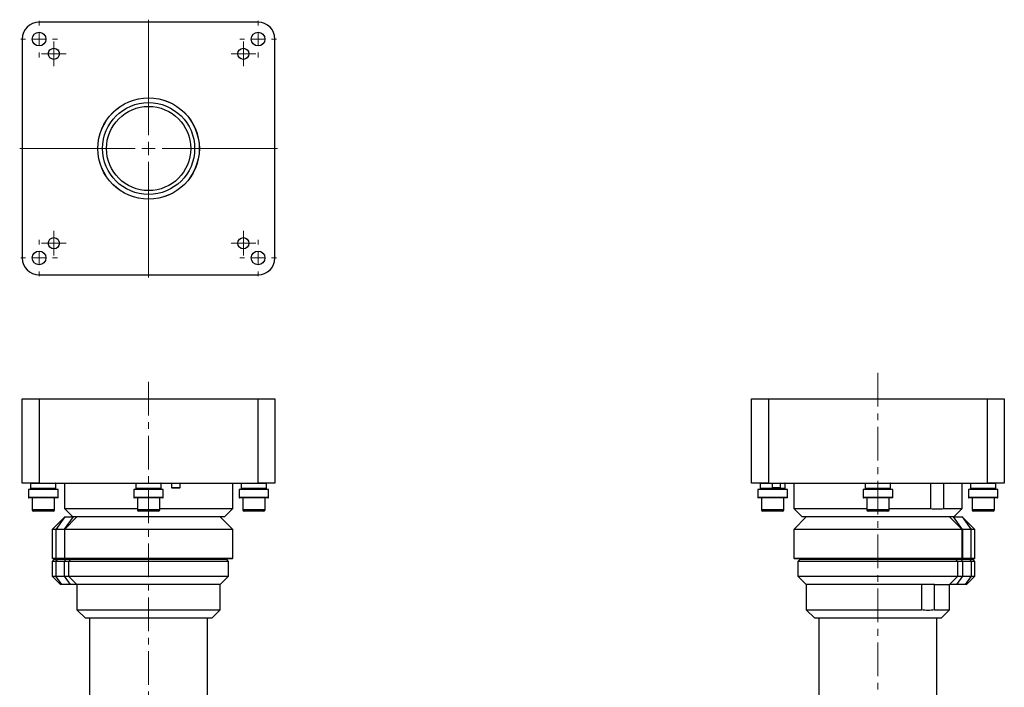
# Model space of a CAD drawing. Header units: inches. Extents: x 2.6 to 30, y 0.5 to 20.4.
# Tile 4 of 4: x 15.4 to 30, y 10.4 to 20.4. Entities that reach past the tile are written whole.
import ezdxf

# ---------------------------------------------------------------- set-up
doc = ezdxf.new("R2010")
doc.units = ezdxf.units.IN
doc.header["$MEASUREMENT"] = 0
doc.linetypes.add('CENTERX2', pattern=[0.8, 0.5, -0.1, 0.1, -0.1])

# ---------------------------------------------------------------- blocks, each defined once
blk = doc.blocks.new('SW_CENTERMARKSYMBOL_0')
at = {"color": 0, "linetype": 'Continuous', "lineweight": 18}
for p, q in [((0, 0.2), (0, 1.9125)), ((-0.2, 0), (-1.9125, 0)), ((0, 0), (-0.1, 0)), ((0, 0), (0, 0.1)), ((0, 0), (0, -0.1)), ((0, 0), (0.1, 0)), ((0.2, 0), (1.9125, 0)), ((0, -0.2), (0, -1.9125))]:
    blk.add_line(p, q, dxfattribs=at)
blk = doc.blocks.new('SW_CENTERMARKSYMBOL_1')
at = {"color": 0, "linetype": 'Continuous', "lineweight": 18}
for p, q in [((0, 0.2), (0, 0.2715)), ((-0.2, 0), (-0.2715, 0)), ((0, 0), (-0.1, 0)), ((0, 0), (0, 0.1)), ((0, 0), (0, -0.1)), ((0, 0), (0.1, 0)), ((0.2, 0), (0.2715, 0)), ((0, -0.2), (0, -0.2715))]:
    blk.add_line(p, q, dxfattribs=at)
blk = doc.blocks.new('SW_CENTERMARKSYMBOL_2')
at = {"color": 0, "linetype": 'Continuous', "lineweight": 18}
for p, q in [((0, 0.2), (0, 0.2715)), ((-0.2, 0), (-0.2715, 0)), ((0, 0), (-0.1, 0)), ((0, 0), (0, 0.1)), ((0, 0), (0, -0.1)), ((0, 0), (0.1, 0)), ((0.2, 0), (0.2715, 0)), ((0, -0.2), (0, -0.2715))]:
    blk.add_line(p, q, dxfattribs=at)
blk = doc.blocks.new('SW_CENTERMARKSYMBOL_3')
at = {"color": 0, "linetype": 'Continuous', "lineweight": 18}
for p, q in [((0, 0.2), (0, 0.2715)), ((-0.2, 0), (-0.2715, 0)), ((0, 0), (-0.1, 0)), ((0, 0), (0, 0.1)), ((0, 0), (0, -0.1)), ((0, 0), (0.1, 0)), ((0.2, 0), (0.2715, 0)), ((0, -0.2), (0, -0.2715))]:
    blk.add_line(p, q, dxfattribs=at)
blk = doc.blocks.new('SW_CENTERMARKSYMBOL_4')
at = {"color": 0, "linetype": 'Continuous', "lineweight": 18}
for p, q in [((0, 0.2), (0, 0.2715)), ((-0.2, 0), (-0.2715, 0)), ((0, 0), (-0.1, 0)), ((0, 0), (0, 0.1)), ((0, 0), (0, -0.1)), ((0, 0), (0.1, 0)), ((0.2, 0), (0.2715, 0)), ((0, -0.2), (0, -0.2715))]:
    blk.add_line(p, q, dxfattribs=at)
blk = doc.blocks.new('SW_CENTERMARKSYMBOL_5')
at = {"color": 0, "linetype": 'Continuous', "lineweight": 18}
for p, q in [((0, 0.1), (0, 0.183)), ((-0.1, 0), (-0.183, 0)), ((0, 0), (-0.1, 0)), ((0, 0), (0, 0.1)), ((0, 0), (0, -0.1)), ((0, 0), (0.1, 0)), ((0.1, 0), (0.183, 0)), ((0, -0.1), (0, -0.183))]:
    blk.add_line(p, q, dxfattribs=at)
blk = doc.blocks.new('SW_CENTERMARKSYMBOL_6')
at = {"color": 0, "linetype": 'Continuous', "lineweight": 18}
for p, q in [((0, 0.1), (0, 0.183)), ((-0.1, 0), (-0.183, 0)), ((0, 0), (-0.1, 0)), ((0, 0), (0, 0.1)), ((0, 0), (0, -0.1)), ((0, 0), (0.1, 0)), ((0.1, 0), (0.183, 0)), ((0, -0.1), (0, -0.183))]:
    blk.add_line(p, q, dxfattribs=at)
blk = doc.blocks.new('SW_CENTERMARKSYMBOL_7')
at = {"color": 0, "linetype": 'Continuous', "lineweight": 18}
for p, q in [((0, 0.1), (0, 0.183)), ((-0.1, 0), (-0.183, 0)), ((0, 0), (-0.1, 0)), ((0, 0), (0, 0.1)), ((0, 0), (0, -0.1)), ((0, 0), (0.1, 0)), ((0.1, 0), (0.183, 0)), ((0, -0.1), (0, -0.183))]:
    blk.add_line(p, q, dxfattribs=at)
blk = doc.blocks.new('SW_CENTERMARKSYMBOL_8')
at = {"color": 0, "linetype": 'Continuous', "lineweight": 18}
for p, q in [((0, 0.1), (0, 0.183)), ((-0.1, 0), (-0.183, 0)), ((0, 0), (-0.1, 0)), ((0, 0), (0, 0.1)), ((0, 0), (0, -0.1)), ((0, 0), (0.1, 0)), ((0.1, 0), (0.183, 0)), ((0, -0.1), (0, -0.183))]:
    blk.add_line(p, q, dxfattribs=at)

msp = doc.modelspace()

# ---------------------------------------------------------------- linework, layer by layer
at = {"color": 7, "linetype": 'Continuous', "lineweight": 25}
for p, q in [((18.963, 20.318), (15.713, 20.318)), ((15.463, 20.068), (15.463, 16.818)), ((19.213, 16.818), (19.213, 20.068)), ((15.713, 16.568), (18.963, 16.568)), ((15.463, 13.475), (15.463, 14.725)), ((15.463, 14.725), (15.713, 14.725)), ((15.713, 14.725), (15.713, 13.475)), ((15.713, 14.725), (18.963, 14.725)), ((18.963, 13.475), (18.963, 14.725)), ((18.963, 14.725), (19.213, 14.725)), ((19.213, 14.725), (19.213, 13.475)), ((26.286, 13.475), (26.286, 14.725)), ((26.286, 14.725), (26.536, 14.725)), ((26.536, 14.725), (26.536, 13.475)), ((26.536, 14.725), (29.786, 14.725)), ((29.786, 13.475), (29.786, 14.725)), ((29.786, 14.725), (30.036, 14.725)), ((30.036, 14.725), (30.036, 13.475)), ((15.713, 13.475), (15.463, 13.475)), ((15.588, 13.47), (15.588, 13.396)), ((15.713, 13.475), (18.963, 13.475)), ((15.963, 13.396), (15.963, 13.47)), ((16.088, 13.475), (16.088, 13.1)), ((17.15, 13.47), (17.15, 13.396)), ((17.525, 13.396), (17.525, 13.47)), ((17.68, 13.475), (17.68, 13.41)), ((17.805, 13.41), (17.805, 13.475)), ((18.588, 13.1), (18.588, 13.475)), ((18.713, 13.47), (18.713, 13.396)), ((19.213, 13.475), (18.963, 13.475)), ((19.088, 13.396), (19.088, 13.47)), ((26.536, 13.475), (26.286, 13.475)), ((26.411, 13.47), (26.411, 13.396)), ((26.536, 13.475), (29.786, 13.475)), ((26.589, 13.475), (26.589, 13.41)), ((26.714, 13.41), (26.714, 13.475)), ((26.786, 13.396), (26.786, 13.47)), ((26.911, 13.475), (26.911, 13.1)), ((27.973, 13.47), (27.973, 13.396)), ((28.348, 13.396), (28.348, 13.47)), ((28.939, 13.475), (28.939, 13.1)), ((29.139, 13.1), (29.139, 13.475)), ((29.411, 13.1), (29.411, 13.475)), ((29.536, 13.47), (29.536, 13.396)), ((30.036, 13.475), (29.786, 13.475)), ((29.911, 13.396), (29.911, 13.47)), ((15.556, 13.38), (15.556, 13.26)), ((15.994, 13.38), (15.556, 13.38)), ((15.994, 13.26), (15.994, 13.38)), ((17.119, 13.38), (17.119, 13.26)), ((17.556, 13.38), (17.119, 13.38)), ((17.556, 13.26), (17.556, 13.38)), ((17.68, 13.41), (17.69, 13.4)), ((17.68, 13.41), (17.758, 13.41)), ((17.756, 13.4), (17.69, 13.4)), ((17.795, 13.4), (17.756, 13.4)), ((17.758, 13.41), (17.805, 13.41)), ((17.795, 13.4), (17.805, 13.41)), ((18.681, 13.38), (18.681, 13.26)), ((19.119, 13.38), (18.681, 13.38)), ((19.119, 13.26), (19.119, 13.38)), ((26.38, 13.38), (26.38, 13.26)), ((26.79, 13.38), (26.38, 13.38)), ((26.589, 13.41), (26.599, 13.4)), ((26.589, 13.41), (26.714, 13.41)), ((26.601, 13.4), (26.599, 13.4)), ((26.704, 13.4), (26.601, 13.4)), ((26.704, 13.4), (26.714, 13.41)), ((26.817, 13.38), (26.79, 13.38)), ((26.817, 13.26), (26.817, 13.38)), ((27.942, 13.38), (27.942, 13.26)), ((28.337, 13.38), (27.942, 13.38)), ((28.38, 13.38), (28.337, 13.38)), ((28.38, 13.26), (28.38, 13.38)), ((29.505, 13.38), (29.505, 13.26)), ((29.876, 13.38), (29.505, 13.38)), ((29.942, 13.38), (29.876, 13.38)), ((29.942, 13.26), (29.942, 13.38)), ((15.989, 13.255), (15.561, 13.255)), ((15.61, 13.255), (15.61, 13.078)), ((15.941, 13.078), (15.941, 13.255)), ((17.551, 13.255), (17.124, 13.255)), ((17.172, 13.255), (17.172, 13.078)), ((17.503, 13.078), (17.503, 13.255)), ((19.114, 13.255), (18.686, 13.255)), ((18.735, 13.255), (18.735, 13.078)), ((19.066, 13.078), (19.066, 13.255)), ((26.786, 13.255), (26.385, 13.255)), ((26.433, 13.255), (26.433, 13.078)), ((26.764, 13.078), (26.764, 13.255)), ((26.812, 13.255), (26.786, 13.255)), ((28.333, 13.255), (27.947, 13.255)), ((27.996, 13.255), (27.996, 13.078)), ((28.326, 13.078), (28.326, 13.255)), ((28.375, 13.255), (28.333, 13.255)), ((29.873, 13.255), (29.51, 13.255)), ((29.558, 13.255), (29.558, 13.078)), ((29.937, 13.255), (29.873, 13.255)), ((29.889, 13.078), (29.889, 13.255)), ((15.897, 13.058), (15.63, 13.058)), ((15.921, 13.058), (15.897, 13.058)), ((16.088, 13.1), (16.213, 12.975)), ((16.088, 13.1), (17.172, 13.1)), ((17.474, 13.058), (17.192, 13.058)), ((17.483, 13.058), (17.474, 13.058)), ((17.503, 13.1), (18.588, 13.1)), ((18.463, 12.975), (18.588, 13.1)), ((19.046, 13.058), (18.755, 13.058)), ((26.547, 13.058), (26.453, 13.058)), ((26.744, 13.058), (26.547, 13.058)), ((26.911, 13.1), (27.036, 12.975)), ((26.911, 13.1), (27.996, 13.1)), ((28.143, 13.058), (28.015, 13.058)), ((28.307, 13.058), (28.143, 13.058)), ((28.326, 13.1), (28.939, 13.1)), ((29.139, 13.1), (29.411, 13.1)), ((29.286, 12.975), (29.411, 13.1)), ((29.622, 13.058), (29.578, 13.058)), ((29.869, 13.058), (29.622, 13.058)), ((16.096, 12.975), (15.908, 12.787)), ((16.096, 12.975), (15.963, 12.787)), ((16.275, 12.975), (16.088, 12.787)), ((16.096, 12.975), (16.213, 12.975)), ((18.463, 12.975), (16.213, 12.975)), ((18.588, 12.787), (18.4, 12.975)), ((27.098, 12.975), (26.911, 12.787)), ((29.286, 12.975), (27.036, 12.975)), ((29.411, 12.787), (29.223, 12.975)), ((29.416, 12.787), (29.284, 12.975)), ((29.286, 12.975), (29.412, 12.975)), ((29.599, 12.787), (29.412, 12.975)), ((29.412, 12.975), (29.544, 12.787)), ((15.908, 12.787), (15.908, 12.36)), ((15.963, 12.787), (15.908, 12.787)), ((16.088, 12.787), (15.963, 12.787)), ((15.963, 12.787), (15.963, 12.36)), ((16.088, 12.787), (16.088, 12.36)), ((18.588, 12.787), (16.088, 12.787)), ((18.588, 12.36), (18.588, 12.787)), ((26.911, 12.787), (26.911, 12.36)), ((29.411, 12.787), (26.911, 12.787)), ((29.411, 12.36), (29.411, 12.787)), ((29.416, 12.787), (29.411, 12.787)), ((29.416, 12.787), (29.416, 12.36)), ((29.544, 12.787), (29.416, 12.787)), ((29.544, 12.36), (29.544, 12.787)), ((29.599, 12.787), (29.544, 12.787)), ((29.599, 12.36), (29.599, 12.787)), ((15.908, 12.36), (15.918, 12.35)), ((15.908, 12.36), (15.963, 12.36)), ((15.94, 12.345), (15.908, 12.313)), ((15.908, 12.313), (15.908, 12.095)), ((15.963, 12.313), (15.908, 12.313)), ((15.97, 12.35), (15.918, 12.35)), ((15.94, 12.345), (15.985, 12.345)), ((15.963, 12.36), (16.088, 12.36)), ((15.97, 12.35), (15.963, 12.36)), ((15.963, 12.313), (15.985, 12.345)), ((16.088, 12.313), (15.963, 12.313)), ((15.963, 12.313), (15.963, 12.095)), ((16.096, 12.35), (15.97, 12.35)), ((15.985, 12.345), (16.11, 12.345)), ((16.088, 12.36), (16.098, 12.35)), ((16.088, 12.36), (18.588, 12.36)), ((16.088, 12.313), (16.11, 12.345)), ((16.15, 12.313), (16.088, 12.313)), ((16.088, 12.095), (16.088, 12.313)), ((18.578, 12.35), (16.098, 12.35)), ((16.11, 12.345), (16.181, 12.345)), ((16.181, 12.345), (16.15, 12.313)), ((16.15, 12.313), (16.15, 12.095)), ((18.525, 12.313), (16.15, 12.313)), ((16.181, 12.345), (18.494, 12.345)), ((16.257, 12.345), (16.257, 12.35)), ((16.258, 12.35), (16.258, 12.345)), ((18.418, 12.345), (18.418, 12.35)), ((18.525, 12.313), (18.494, 12.345)), ((18.525, 12.095), (18.525, 12.313)), ((18.578, 12.35), (18.588, 12.36)), ((26.911, 12.36), (26.921, 12.35)), ((26.911, 12.36), (29.411, 12.36)), ((29.401, 12.35), (26.921, 12.35)), ((27.005, 12.345), (26.973, 12.313)), ((26.973, 12.313), (26.973, 12.095)), ((29.348, 12.313), (26.973, 12.313)), ((27.005, 12.345), (29.317, 12.345)), ((27.081, 12.35), (27.081, 12.345)), ((29.241, 12.345), (29.241, 12.35)), ((29.348, 12.313), (29.317, 12.345)), ((29.317, 12.345), (29.395, 12.345)), ((29.348, 12.095), (29.348, 12.313)), ((29.417, 12.313), (29.348, 12.313)), ((29.395, 12.345), (29.417, 12.313)), ((29.395, 12.345), (29.522, 12.345)), ((29.401, 12.35), (29.411, 12.36)), ((29.409, 12.35), (29.401, 12.35)), ((29.416, 12.36), (29.409, 12.35)), ((29.537, 12.35), (29.409, 12.35)), ((29.411, 12.36), (29.416, 12.36)), ((29.416, 12.36), (29.544, 12.36)), ((29.417, 12.313), (29.417, 12.095)), ((29.544, 12.313), (29.417, 12.313)), ((29.522, 12.345), (29.544, 12.313)), ((29.522, 12.345), (29.568, 12.345)), ((29.544, 12.36), (29.537, 12.35)), ((29.589, 12.35), (29.537, 12.35)), ((29.544, 12.36), (29.599, 12.36)), ((29.544, 12.313), (29.544, 12.095)), ((29.599, 12.313), (29.544, 12.313)), ((29.599, 12.313), (29.568, 12.345)), ((29.589, 12.35), (29.599, 12.36)), ((29.599, 12.095), (29.599, 12.313)), ((15.908, 12.095), (16.033, 11.97)), ((15.908, 12.095), (15.963, 12.095)), ((16.052, 11.97), (15.963, 12.095)), ((15.963, 12.095), (16.088, 12.095)), ((16.177, 11.97), (16.088, 12.095)), ((16.088, 12.095), (16.15, 12.095)), ((16.15, 12.095), (16.275, 11.97)), ((16.15, 12.095), (18.525, 12.095)), ((18.4, 11.97), (18.525, 12.095)), ((26.973, 12.095), (27.098, 11.97)), ((26.973, 12.095), (29.348, 12.095)), ((29.223, 11.97), (29.348, 12.095)), ((29.417, 12.095), (29.329, 11.97)), ((29.348, 12.095), (29.417, 12.095)), ((29.417, 12.095), (29.544, 12.095)), ((29.544, 12.095), (29.456, 11.97)), ((29.474, 11.97), (29.599, 12.095)), ((29.544, 12.095), (29.599, 12.095)), ((16.052, 11.97), (16.033, 11.97)), ((16.177, 11.97), (16.052, 11.97)), ((16.275, 11.97), (16.177, 11.97)), ((16.275, 11.97), (16.275, 11.595)), ((18.4, 11.97), (16.275, 11.97)), ((18.4, 11.595), (18.4, 11.97)), ((27.098, 11.97), (27.098, 11.595)), ((28.807, 11.97), (27.098, 11.97)), ((28.998, 11.97), (28.807, 11.97)), ((28.807, 11.97), (28.807, 11.595)), ((28.998, 11.97), (29.223, 11.97)), ((28.998, 11.595), (28.998, 11.97)), ((29.223, 11.595), (29.223, 11.97)), ((29.329, 11.97), (29.223, 11.97)), ((29.456, 11.97), (29.329, 11.97)), ((29.474, 11.97), (29.456, 11.97)), ((16.275, 11.595), (16.4, 11.47)), ((16.275, 11.595), (18.4, 11.595)), ((18.275, 11.47), (18.4, 11.595)), ((27.098, 11.595), (27.223, 11.47)), ((27.098, 11.595), (28.807, 11.595)), ((28.998, 11.595), (29.223, 11.595)), ((29.098, 11.47), (29.223, 11.595)), ((18.275, 11.47), (16.4, 11.47)), ((16.463, 11.47), (16.463, 9.873)), ((18.213, 9.873), (18.213, 11.47)), ((28.821, 11.47), (27.223, 11.47)), ((27.286, 11.47), (27.286, 9.873)), ((29.098, 11.47), (28.821, 11.47)), ((29.036, 9.873), (29.036, 11.47))]:
    msp.add_line(p, q, dxfattribs=at)
at = {"color": 7, "linetype": 'CENTERX2', "lineweight": 18}
for p, q in [((28.161, 15.111), (28.161, 5.343)), ((17.338, 14.98), (17.338, 5.454))]:
    msp.add_line(p, q, dxfattribs=at)
at = {"color": 8, "linetype": 'Continuous', "lineweight": 25}
for p, q in [((15.963, 13.47), (15.588, 13.47)), ((17.525, 13.47), (17.15, 13.47)), ((19.088, 13.47), (18.713, 13.47)), ((26.589, 13.47), (26.411, 13.47)), ((26.763, 13.47), (26.714, 13.47)), ((26.786, 13.47), (26.763, 13.47)), ((28.312, 13.47), (27.973, 13.47)), ((28.348, 13.47), (28.312, 13.47)), ((29.855, 13.47), (29.536, 13.47)), ((29.911, 13.47), (29.855, 13.47)), ((15.963, 13.396), (15.588, 13.396)), ((17.525, 13.396), (17.15, 13.396)), ((19.088, 13.396), (18.713, 13.396)), ((26.763, 13.396), (26.411, 13.396)), ((26.786, 13.396), (26.763, 13.396)), ((28.312, 13.396), (27.973, 13.396)), ((28.348, 13.396), (28.312, 13.396)), ((29.855, 13.396), (29.536, 13.396)), ((29.911, 13.396), (29.855, 13.396)), ((15.994, 13.26), (15.556, 13.26)), ((17.556, 13.26), (17.119, 13.26)), ((19.119, 13.26), (18.681, 13.26)), ((26.79, 13.26), (26.38, 13.26)), ((26.817, 13.26), (26.79, 13.26)), ((28.337, 13.26), (27.942, 13.26)), ((28.38, 13.26), (28.337, 13.26)), ((29.876, 13.26), (29.505, 13.26)), ((29.942, 13.26), (29.876, 13.26)), ((15.913, 13.078), (15.61, 13.078)), ((15.941, 13.078), (15.913, 13.078)), ((17.492, 13.078), (17.172, 13.078)), ((17.503, 13.078), (17.492, 13.078)), ((19.066, 13.078), (18.735, 13.078)), ((26.54, 13.078), (26.433, 13.078)), ((26.764, 13.078), (26.54, 13.078)), ((28.141, 13.078), (27.996, 13.078)), ((28.326, 13.078), (28.141, 13.078)), ((29.608, 13.078), (29.558, 13.078)), ((29.889, 13.078), (29.608, 13.078)), ((16.092, 12.791), (16.222, 12.975)), ((16.096, 12.35), (16.092, 12.356))]:
    msp.add_line(p, q, dxfattribs=at)
at = {"color": 7, "linetype": 'Continuous', "lineweight": 25}
for centre, radius in [((15.713, 20.068), 0.102), ((18.963, 20.068), 0.102), ((15.932, 19.849), 0.0827), ((18.744, 19.849), 0.0827), ((17.338, 18.443), 0.753), ((17.338, 18.443), 0.752), ((17.338, 18.443), 0.683), ((17.338, 18.443), 0.625), ((15.932, 17.037), 0.0827), ((18.744, 17.037), 0.0827), ((15.713, 16.818), 0.102), ((18.963, 16.818), 0.102)]:
    msp.add_circle(centre, radius, dxfattribs=at)
for centre, radius, start, end in [((15.713, 20.068), 0.25, 90, 180), ((18.963, 20.068), 0.25, 0, 90), ((15.713, 16.818), 0.25, 180, 270), ((18.963, 16.818), 0.25, 270, 0), ((15.593, 13.47), 0.005, 90, 180), ((15.958, 13.47), 0.005, 0, 90), ((17.155, 13.47), 0.005, 90, 180), ((17.52, 13.47), 0.005, 0, 90), ((18.718, 13.47), 0.005, 90, 180), ((19.083, 13.47), 0.005, 0, 90), ((26.416, 13.47), 0.005, 90, 180), ((26.781, 13.47), 0.005, 0, 90), ((27.978, 13.47), 0.005, 90, 180), ((28.343, 13.47), 0.005, 0, 90), ((29.541, 13.47), 0.005, 90, 180), ((29.906, 13.47), 0.005, 0, 90), ((15.666, 13.396), 0.0781, 180, 192.3694), ((15.885, 13.396), 0.0781, 347.6306, 0), ((17.228, 13.396), 0.0781, 180, 192.3694), ((17.447, 13.396), 0.0781, 347.6306, 0), ((18.791, 13.396), 0.0781, 180, 192.3694), ((19.01, 13.396), 0.0781, 347.6306, 0), ((26.489, 13.396), 0.0781, 180, 192.3694), ((26.708, 13.396), 0.0781, 347.6306, 0), ((28.052, 13.396), 0.0781, 180, 192.3694), ((28.27, 13.396), 0.0781, 347.6306, 0), ((29.614, 13.396), 0.0781, 180, 192.3694), ((29.833, 13.396), 0.0781, 347.6306, 0), ((15.561, 13.26), 0.005, 180, 270), ((15.989, 13.26), 0.005, 270, 0), ((17.124, 13.26), 0.005, 180, 270), ((17.551, 13.26), 0.005, 270, 0), ((18.686, 13.26), 0.005, 180, 270), ((19.114, 13.26), 0.005, 270, 0), ((26.385, 13.26), 0.005, 180, 270), ((26.812, 13.26), 0.005, 270, 0), ((27.947, 13.26), 0.005, 180, 270), ((28.375, 13.26), 0.005, 270, 0), ((29.51, 13.26), 0.005, 180, 270), ((29.937, 13.26), 0.005, 270, 0), ((15.63, 13.078), 0.0197, 180, 270), ((15.921, 13.078), 0.0197, 270, 0), ((17.192, 13.078), 0.0197, 180, 270), ((17.483, 13.078), 0.0197, 270, 0), ((18.755, 13.078), 0.0197, 180, 270), ((19.046, 13.078), 0.0197, 270, 0), ((26.453, 13.078), 0.0197, 180, 270), ((26.744, 13.078), 0.0197, 270, 0), ((28.015, 13.078), 0.0197, 180, 270), ((28.307, 13.078), 0.0197, 270, 0), ((29.578, 13.078), 0.0197, 180, 270), ((29.869, 13.078), 0.0197, 270, 0)]:
    msp.add_arc(centre, radius, start, end, dxfattribs=at)
msp.add_open_spline([(28.939, 13.1), (29.006, 13.089), (29.072, 13.089), (29.139, 13.1)], degree=3, dxfattribs=at)
msp.add_open_spline([(28.998, 11.595), (28.966, 11.589), (28.935, 11.586), (28.887, 11.586), (28.871, 11.587), (28.839, 11.59), (28.823, 11.592), (28.807, 11.595)], degree=3, knots=[0, 0, 0, 0, 0.5, 0.5, 0.75, 0.75, 1, 1, 1, 1], dxfattribs=at)

# ---------------------------------------------------------------- block references
at = {"color": 7, "linetype": 'Continuous', "lineweight": 18}
for name, p in [('SW_CENTERMARKSYMBOL_0', (17.338, 18.443)), ('SW_CENTERMARKSYMBOL_3', (15.713, 20.068)), ('SW_CENTERMARKSYMBOL_1', (18.963, 20.068)), ('SW_CENTERMARKSYMBOL_5', (15.932, 19.849)), ('SW_CENTERMARKSYMBOL_8', (18.744, 19.849)), ('SW_CENTERMARKSYMBOL_6', (15.932, 17.037)), ('SW_CENTERMARKSYMBOL_7', (18.744, 17.037)), ('SW_CENTERMARKSYMBOL_4', (15.713, 16.818)), ('SW_CENTERMARKSYMBOL_2', (18.963, 16.818))]:
    msp.add_blockref(name, p, dxfattribs=at)

doc.saveas('drawing.dxf')
